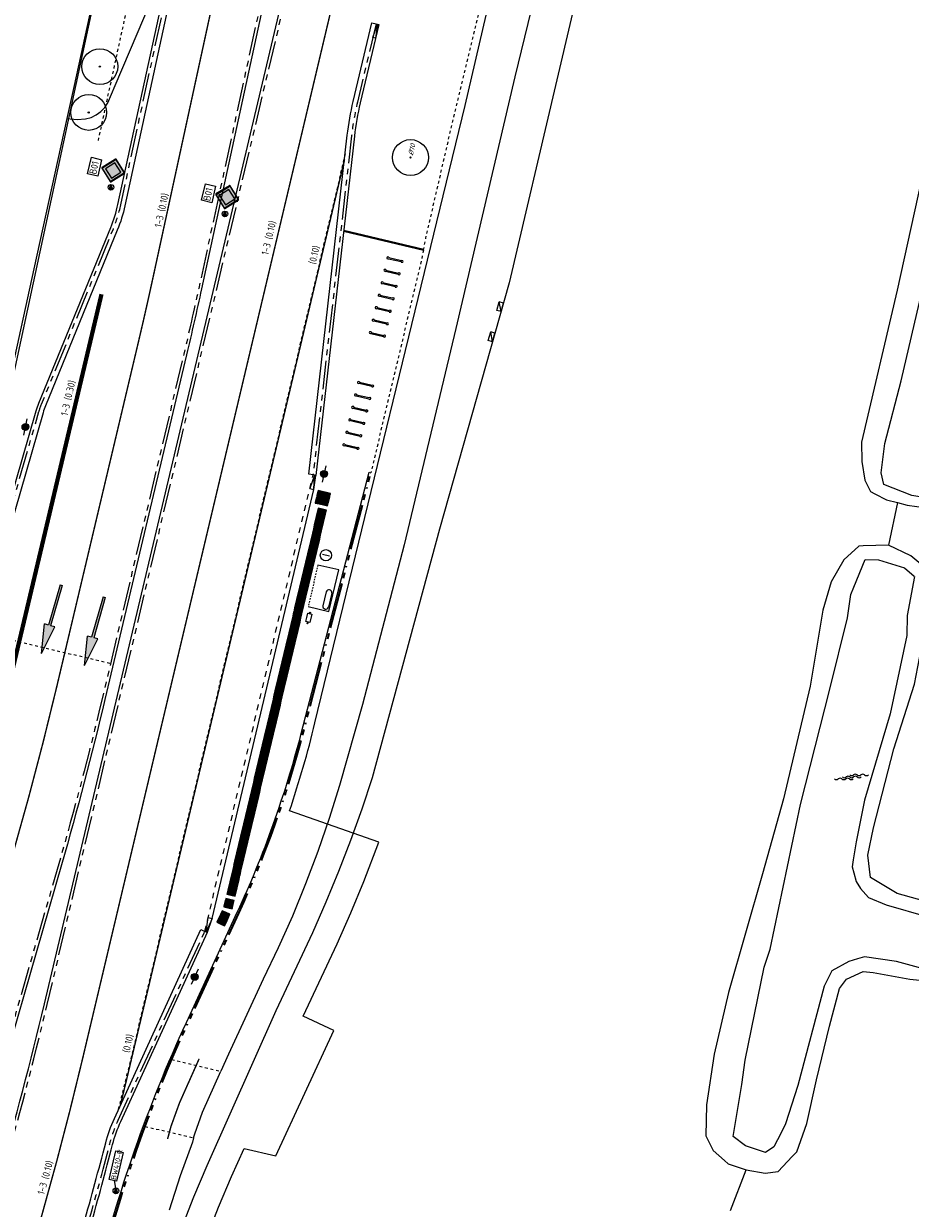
# Model space of a CAD drawing. Header units: metres. Extents: x 116958 to 118326, y 475500 to 477904.
# Tile 117 of 256: x 117535 to 117597, y 476421 to 476504. Entities that reach past the tile are written whole.
import ezdxf

# ---------------------------------------------------------------- set-up
doc = ezdxf.new("R2010")
doc.units = ezdxf.units.M
doc.header["$LTSCALE"] = 0.2
for name, pattern in [('200-03-27', [15, 1.5, -13.5]), ('200-1-3', [20, 5, -15]), ('HIDDEN', [4, 2, -2]), ('MATGRENS', [2, 1, -1]), ('VH-BUSHALTEBAND', [4, 2, -2]), ('VH-RIJWIELPADBAND_410X225', [28, 16, -2, 2, -2, 0, -2, 2, -2]), ('VH-TROTTOIRBAND_180-200', [20, 10, -2, 2, -2, 2, -2])]:
    doc.linetypes.add(name, pattern=pattern)
doc.layers.get('0').update_dxf_attribs({"color": 6})
for name, color, linetype in [('B-WE-GR-BOOM-G', 252, 'Continuous'), ('B-WE-GR-GROENVOORZIENING-GV', 252, 'Continuous'), ('B-WE-GW-WATERGANG_INSTEEK-G', 252, 'Continuous'), ('B-WE-GW-WATERGANG_WATERLIJN-G', 252, 'Continuous'), ('B-WE-IE-MEUBILAIR_WEGMEUBILAIR_VERKEERSBORD-G', 252, 'Continuous'), ('B-WE-IE-MEUBILAIR_WEGMEUBILAIR_VERKEERSBORD-PAAL', 252, 'Continuous'), ('B-WE-IE-TERREINAFSCHEIDING_KUNSTMATIG_HEKWERK-G', 252, 'HEKWERK'), ('B-WE-KL-DATA_KAST-G', 90, 'Continuous'), ('B-WE-VH-MATERIAALGRENS-G', 252, 'MATGRENS'), ('B-WE-VH-VERHARDING_ASFALT-GV', 252, 'Continuous'), ('N-WE-IE-FIETSENSTANG-G', 2, 'Continuous'), ('N-WE-IE-MEUBILAIR_WEGMEUBILAIR_ABRI-G', 2, 'Continuous'), ('N-WE-IE-MEUBILAIR_WEGMEUBILAIR_AFVALBAK-G', 2, 'Continuous'), ('N-WE-IE-MEUBILAIR_WEGMEUBILAIR_LICHTMAST-G', 2, 'Continuous'), ('N-WE-IE-MEUBILAIR_WEGMEUBILAIR_VERKEERSBORD-G', 7, 'Continuous'), ('N-WE-IE-MEUBILAIR_WEGMEUBILAIR_VERKEERSBORD-PAAL', 2, 'Continuous'), ('N-WE-IE-TERREINAFSCHEIDING_KUNSTMATIG_HEKWERK-G', 251, 'HEKWERK'), ('N-WE-VH-GOOT_TEGEL-300', 251, 'Continuous'), ('N-WE-VH-KANTOPSLUITING_ACHTERKANTBAND-G', 251, 'Continuous'), ('N-WE-VH-KANTOPSLUITING_BUSHALTEBAND-G', 251, 'VH-BUSHALTEBAND'), ('N-WE-VH-KANTOPSLUITING_OPSLUITBAND_80X200-G', 251, 'Continuous'), ('N-WE-VH-KANTOPSLUITING_TROTTOIRBAND_180 200-G', 251, 'VH-TROTTOIRBAND_180-200'), ('N-WE-VH-KANTVERHARDING_TEGEL_GELEIDETEGEL', 1, 'Continuous'), ('N-WE-VH-KANTVERHARDING_TEGEL_NOPPENTEGEL', 1, 'Continuous'), ('N-WE-VH-MATERIAALGRENS-G', 251, 'MATGRENS'), ('N-WE-VH-VERHARDING_KANT_ASFALT-G', 251, 'Continuous'), ('N-WE-VW-MARKERING_LANGS_STREEP_030_270_010-G', 1, '200-03-27'), ('N-WE-VW-MARKERING_LANGS_STREEP_100_300_010-G', 1, '200-1-3'), ('N-WE-VW-MARKERING_LANGS_STREEP_100_300_030-G', 1, '200-1-3'), ('N-WE-VW-MARKERING_LANGS_STREEP_GETROKKEN_010-G', 1, 'Continuous'), ('N-WE-VW-MARKERING_PIJL-S', 1, 'Continuous'), ('N-WE-VW-MARKERING_TEKST-G', 7, 'Continuous'), ('to-xx-bibcontour', 7, 'Continuous'), ('to-xx-bibkleur', 7, 'Continuous'), ('X-XX-WERKGRENS-G', 4, 'WERKGRENS')]:
    doc.layers.add(name, color=color, linetype=linetype)
doc.layers.add('N-WE-VH-KANTOPSLUITING_RIJWIELPADBAND_410X250-G', color=251, linetype='VH-RIJWIELPADBAND_410X225', lineweight=35)
doc.styles.get("Standard").update_dxf_attribs({"font": 'isocp.shx'})
doc.linetypes.add('HEKWERK', pattern='A,5,-1,[103,standaard.shx,S=0.5,R=0,X=0,Y=0],-1', length=7)
doc.linetypes.add('WERKGRENS', pattern='A,5,-2,[100,standaard.shx,S=1,R=0,X=0,Y=0],-2', length=9)

# ---------------------------------------------------------------- blocks, each defined once
blk = doc.blocks.new('blind_oud')
blk.add_lwpolyline([(0, 0), (-0.3, 0), (-0.3, -0.3), (0, -0.3)], close=True)
at = {"color": 8}
for centre in [(-0.275, -0.025), (-0.275, -0.075), (-0.275, -0.125), (-0.275, -0.175), (-0.275, -0.225), (-0.275, -0.275), (-0.225, -0.025), (-0.225, -0.075), (-0.225, -0.125), (-0.225, -0.175), (-0.225, -0.225), (-0.225, -0.275), (-0.175, -0.025), (-0.175, -0.075), (-0.175, -0.125), (-0.175, -0.175), (-0.175, -0.225), (-0.175, -0.275), (-0.125, -0.025), (-0.125, -0.075), (-0.125, -0.125), (-0.125, -0.175), (-0.125, -0.225), (-0.125, -0.275), (-0.075, -0.025), (-0.075, -0.075), (-0.075, -0.125), (-0.075, -0.175), (-0.075, -0.225), (-0.075, -0.275), (-0.025, -0.025), (-0.025, -0.075), (-0.025, -0.125), (-0.025, -0.175), (-0.025, -0.225), (-0.025, -0.275)]:
    blk.add_circle(centre, 0.0125, dxfattribs=at)
blk = doc.blocks.new('blinden geleidetegel')
blk.add_lwpolyline([(0, 0), (-0.3, 0), (-0.3, -0.3), (0, -0.3)], close=True)
at = {"color": 41}
for points in [[(-0.275, -0.3), (-0.275, 0)], [(-0.225, -0.3), (-0.225, 0)], [(-0.175, -0.3), (-0.175, 0)], [(-0.125, -0.3), (-0.125, 0)], [(-0.075, -0.3), (-0.075, 0)], [(-0.025, -0.3), (-0.025, 0)]]:
    blk.add_lwpolyline(points, dxfattribs=at)
blk = doc.blocks.new('BGTWT')
for centre, start_param, end_param in [((-0.0242, -0.0577), 5.873058, 6.693313), ((0.0009, 0.0715), 2.731465, 3.55172), ((0.0271, -0.0435), 5.873058, 6.693313), ((0.0283, -0.0577), 5.873058, 6.693313), ((0.0534, 0.0715), 2.731465, 3.55172), ((0.0796, -0.0435), 5.873058, 6.693313), ((0.1059, 0.0715), 2.731465, 3.55172), ((-0.1059, 0.0435), 2.731465, 3.55172), ((-0.0796, -0.0715), 5.873058, 6.693313), ((-0.0534, 0.0435), 2.731465, 3.55172), ((-0.0504, 0.0573), 2.731465, 3.55172), ((-0.0271, -0.0715), 5.873058, 6.693313), ((-0.0009, 0.0435), 2.731465, 3.55172), ((0.0021, 0.0573), 2.731465, 3.55172), ((0.0545, 0.0573), 2.731465, 3.55172)]:
    blk.add_ellipse(centre, major_axis=(0, 0.0627), ratio=0.52488, start_param=start_param, end_param=end_param)
blk = doc.blocks.new('CELQ70108')
for p, q in [((-0.62, 0.31), (0.62, 0.31)), ((-0.62, -0.31), (-0.62, 0.31)), ((-0.62, -0.31), (0.62, 0.31)), ((0.62, -0.31), (0.62, 0.31)), ((-0.62, -0.31), (0.62, -0.31))]:
    blk.add_line(p, q)
blk = doc.blocks.new('Bestboom')
h = blk.add_hatch(color=256)
h.dxf.hatch_style = 1
h.paths.add_polyline_path([(41, 0, 1), (-41, 0, 1)])
for radius in [1260, 41.1]:
    blk.add_circle((0, 0), radius)
blk = doc.blocks.new('N-SVW-MARKERING_PIJL_RD_5.0')
at = {"layer": 'N-WE-VW-MARKERING_PIJL-S'}
blk.add_hatch(color=256, dxfattribs=at).paths.add_polyline_path([(2.95, -0.375), (2.95, -0.075), (0, -0.075), (0, 0.075), (2.95, 0.075), (2.95, 0.375), (5, 0)])
for p, q in [((0, 0.075), (2.95, 0.075)), ((0, -0.075), (0, 0.075)), ((2.95, 0.375), (2.95, 0.075)), ((5, 0), (2.95, 0.375)), ((5, 0), (2.95, -0.375)), ((0, -0.075), (2.95, -0.075)), ((2.95, -0.075), (2.95, -0.375))]:
    blk.add_line(p, q, dxfattribs=at)
blk = doc.blocks.new('Vb')
blk.add_lwpolyline([(125, -138), (-127, -138), (0, 185), (114, -100), (-71, -100), (0, 100), (56, -60), (-13, -60), (0, -20), (1, 30)])
blk.add_circle((0, 0), 200)
blk = doc.blocks.new('Symblm')
h = blk.add_hatch(color=256)
edge = h.paths.add_edge_path()
edge.add_arc((0, 0), 241, 0, 360)
blk.add_line((-590, 0), (590, 0))
blk.add_circle((0, 0), 241)
blk = doc.blocks.new('Abri')
for p, q in [((3000, 1500), (0, 1500)), ((0, 1500), (0, 0)), ((1700, 1400), (2700, 1400)), ((1700, 1000), (2700, 1000)), ((3000, 0), (3000, 1500))]:
    blk.add_line(p, q)
at = {"linetype": 'HIDDEN'}
blk.add_line((0, 0), (3000, 0), dxfattribs=at)
for centre, start, end in [((1700, 1200), 90.00008, 270.00008), ((2700, 1200), 270.00008, 90.00008)]:
    blk.add_arc(centre, 200, start, end)
blk = doc.blocks.new('Papierb')
blk.add_lwpolyline([(350, 200), (650, 200), (650, -100), (50, -100), (50, 200), (350, 200)])
for centre in [(-25, 50), (725, 50)]:
    blk.add_circle(centre, 37.5)
blk = doc.blocks.new('Koppelplaat_baz')
for p, q in [((-91, 22), (-106, 20)), ((-91, 22), (-91, 15)), ((-91, 15), (91, 15)), ((-91, 0), (-91, -8)), ((-91, 0), (91, 0)), ((91, 22), (106, 20)), ((91, 22), (91, 15)), ((91, 0), (91, -8)), ((-91, -8), (-106, -6)), ((91, -8), (106, -6))]:
    blk.add_line(p, q)
for centre, start, end in [((-104, 8), 97.5946, 262.4054), ((104, 8), 277.5946, 82.4054)]:
    blk.add_arc(centre, 13.1, start, end)
blk = doc.blocks.new('B01')
at = {"layer": 'to-xx-bibkleur'}
h = blk.add_hatch(color=250, dxfattribs=at)
h.paths.add_polyline_path([(0.407, 0.431), (0.017, 0.821), (0.009, 0.826), (0, 0.828), (-0.009, 0.826), (-0.017, 0.821), (-0.407, 0.431), (-0.413, 0.423), (-0.414, 0.414), (-0.412, 0.405), (-0.407, 0.397), (-0.017, 0.007), (-0.009, 0.002), (0, 0), (0.009, 0.002), (0.017, 0.007), (0.407, 0.397), (0.412, 0.405), (0.414, 0.414), (0.412, 0.423)])
h.paths.add_polyline_path([(0.021, 0.031), (0.011, 0.024), (0, 0.022), (-0.011, 0.024), (-0.021, 0.031), (-0.383, 0.393), (-0.39, 0.403), (-0.392, 0.414), (-0.39, 0.425), (-0.383, 0.435), (-0.021, 0.797), (-0.011, 0.804), (-0.006, 0.806), (0, 0.806), (0.011, 0.804), (0.017, 0.801), (0.021, 0.797), (0.383, 0.435), (0.387, 0.431), (0.39, 0.425), (0.392, 0.42), (0.392, 0.414), (0.392, 0.409), (0.39, 0.403), (0.383, 0.393)], flags=16)
h = blk.add_hatch(color=255, dxfattribs=at)
h.paths.add_polyline_path([(0.021, 0.797), (0.017, 0.801), (0.011, 0.804), (0, 0.806), (-0.006, 0.806), (-0.011, 0.804), (-0.021, 0.797), (-0.383, 0.435), (-0.39, 0.425), (-0.392, 0.414), (-0.39, 0.403), (-0.383, 0.393), (-0.021, 0.031), (-0.011, 0.024), (0, 0.022), (0.011, 0.024), (0.021, 0.031), (0.383, 0.393), (0.39, 0.403), (0.392, 0.409), (0.392, 0.414), (0.392, 0.42), (0.39, 0.425), (0.387, 0.431), (0.383, 0.435)])
h.paths.add_polyline_path([(0.272, 0.414), (0, 0.141), (-0.273, 0.414), (0, 0.687)], flags=16)
blk.add_hatch(color=50, dxfattribs=at).paths.add_polyline_path([(0, 0.687), (-0.273, 0.414), (0, 0.141), (0.272, 0.414)])
at = {"layer": 'to-xx-bibcontour', "color": 7}
for points in [[(0.407, 0.431), (0.017, 0.821), (0.009, 0.826), (0, 0.828), (-0.009, 0.826), (-0.017, 0.821), (-0.407, 0.431), (-0.413, 0.423), (-0.414, 0.414), (-0.412, 0.405), (-0.407, 0.397), (-0.017, 0.007), (-0.009, 0.002), (0, 0), (0.009, 0.002), (0.017, 0.007), (0.407, 0.397), (0.412, 0.405), (0.414, 0.414), (0.412, 0.423), (0.407, 0.431)], [(0.021, 0.031), (0.011, 0.024), (0, 0.022), (-0.011, 0.024), (-0.021, 0.031), (-0.383, 0.393), (-0.39, 0.403), (-0.392, 0.414), (-0.39, 0.425), (-0.383, 0.435), (-0.021, 0.797), (-0.011, 0.804), (-0.006, 0.806), (0, 0.806), (0.011, 0.804), (0.017, 0.801), (0.021, 0.797), (0.383, 0.435), (0.387, 0.431), (0.39, 0.425), (0.392, 0.42), (0.392, 0.414), (0.392, 0.409), (0.39, 0.403), (0.383, 0.393), (0.021, 0.031)], [(0, 0.687), (-0.273, 0.414), (0, 0.141), (0.272, 0.414), (0, 0.687)]]:
    blk.add_lwpolyline(points, dxfattribs=at)
at = {"layer": 'to-xx-bibkleur', "color": 250}
for points in [[(0.407, 0.431), (0.017, 0.821), (0.009, 0.826), (0, 0.828), (-0.009, 0.826), (-0.017, 0.821), (-0.407, 0.431), (-0.413, 0.423), (-0.414, 0.414), (-0.412, 0.405), (-0.407, 0.397), (-0.017, 0.007), (-0.009, 0.002), (0, 0), (0.009, 0.002), (0.017, 0.007), (0.407, 0.397), (0.412, 0.405), (0.414, 0.414), (0.412, 0.423), (0.407, 0.431)], [(0.021, 0.031), (0.011, 0.024), (0, 0.022), (-0.011, 0.024), (-0.021, 0.031), (-0.383, 0.393), (-0.39, 0.403), (-0.392, 0.414), (-0.39, 0.425), (-0.383, 0.435), (-0.021, 0.797), (-0.011, 0.804), (-0.006, 0.806), (0, 0.806), (0.011, 0.804), (0.017, 0.801), (0.021, 0.797), (0.383, 0.435), (0.387, 0.431), (0.39, 0.425), (0.392, 0.42), (0.392, 0.414), (0.392, 0.409), (0.39, 0.403), (0.383, 0.393), (0.021, 0.031)]]:
    blk.add_lwpolyline(points, dxfattribs=at)
at = {"layer": 'to-xx-bibkleur', "color": 50}
blk.add_lwpolyline([(0, 0.687), (-0.273, 0.414), (0, 0.141), (0.272, 0.414), (0, 0.687)], dxfattribs=at)
blk = doc.blocks.new('DRIS')
blk.add_line((-125, 0), (125, 0))
blk.add_circle((0, 0), 200)

msp = doc.modelspace()

# ---------------------------------------------------------------- linework, layer by layer
at = {"layer": 'B-WE-GR-GROENVOORZIENING-GV', "flags": 128}
for points in [[(117541.361, 476500), (117545.454, 476509.653)], [(117537.954, 476497.692), (117538.674, 476497.617), (117539.273, 476497.657), (117539.655, 476497.767), (117540.013, 476497.941), (117540.337, 476498.173), (117540.616, 476498.456), (117540.844, 476498.782), (117541.361, 476500)], [(117596.365, 476470.678), (117595.723, 476467.694)], [(117584.624, 476420.908), (117585.713, 476423.772)]]:
    msp.add_lwpolyline(points, dxfattribs=at)
at = {"layer": 'B-WE-GW-WATERGANG_INSTEEK-G', "flags": 128}
for points in [[(117599.51, 476500), (117596.354, 476485.607), (117593.832, 476474.931), (117593.856, 476473.571), (117594.069, 476472.259), (117594.461, 476471.453), (117594.764, 476471.3), (117595.6, 476470.88), (117596.365, 476470.678)], [(117596.365, 476470.678), (117597.054, 476470.497), (117599.087, 476470.217), (117599.873, 476470.797), (117600.43, 476472.636), (117601.142, 476475.99), (117601.432, 476477.85), (117602.117, 476478.649), (117603.049, 476479.198), (117613.482, 476476.886), (117619.19, 476475.221), (117631.389, 476472.949), (117637.281, 476471.643), (117637.899, 476472.216), (117637.942, 476472.993)], [(117595.723, 476467.694), (117593.945, 476467.634), (117593.655, 476467.624), (117592.598, 476466.658), (117591.709, 476465.104), (117591.12, 476463.124), (117590.213, 476457.766), (117588.345, 476449.841), (117586.871, 476444.578), (117584.475, 476436.226), (117583.481, 476431.887), (117582.937, 476428.325), (117582.882, 476426.152), (117583.404, 476425.123), (117584.211, 476424.421), (117584.469, 476424.198), (117585.713, 476423.772)], [(117630.006, 476433.113), (117630.062, 476433.346), (117630.057, 476433.422), (117629.944, 476435.033), (117627.779, 476435.749), (117623.353, 476436.739), (117612.874, 476439.258), (117600.215, 476442.109), (117596.346, 476443.202), (117594.477, 476444.328), (117594.27, 476445.901), (117594.681, 476447.806), (117596.111, 476453.366), (117597.55, 476457.913), (117598.5, 476462.799), (117598.649, 476465.819), (117598.296, 476466.111), (117597.307, 476466.928), (117595.723, 476467.694)], [(117585.713, 476423.772), (117587.07, 476423.531), (117587.979, 476423.651), (117588.959, 476424.7), (117589.279, 476425.042), (117589.989, 476427.019), (117590.667, 476430.104), (117591.595, 476433.87), (117592.286, 476436.509), (117592.78, 476437.182), (117593.959, 476437.714), (117594.659, 476437.638), (117597.226, 476437.171), (117600.202, 476436.875), (117602.002, 476436.805), (117604.202, 476435.898), (117609.999, 476434.687), (117624.313, 476431.158), (117628.675, 476430.306), (117629.473, 476430.92), (117629.572, 476431.329), (117630.006, 476433.113)]]:
    msp.add_lwpolyline(points, dxfattribs=at)
at = {"layer": 'B-WE-GW-WATERGANG_WATERLIJN-G', "flags": 128}
for points in [[(117637.942, 476472.993), (117637.909, 476472.962), (117637.292, 476472.981), (117630.973, 476474.408), (117625.055, 476475.379), (117619.349, 476476.544), (117612.205, 476478.253), (117604.696, 476479.892), (117602.74, 476480.189), (117601.105, 476478.998), (117600.824, 476478.63), (117599.597, 476474.35), (117598.587, 476471.396), (117598.488, 476471.223), (117598.374, 476471.026), (117597.383, 476471.179), (117595.4, 476471.951), (117595.224, 476472.764), (117595.479, 476474.842), (117596.631, 476479.232), (117598.957, 476489.306), (117600.549, 476495.179), (117601.792, 476500)], [(117599.124, 476437.629), (117596.299, 476438.406), (117594.037, 476438.736), (117593.562, 476438.6), (117592.934, 476438.42), (117591.752, 476437.755), (117591.219, 476436.678), (117589.352, 476429.7), (117588.498, 476426.999), (117588.177, 476426.371), (117587.677, 476425.391), (117587.084, 476424.977), (117585.687, 476425.45), (117584.816, 476426.098), (117585.097, 476427.807), (117585.418, 476429.766), (117585.647, 476431.474), (117587, 476438.009), (117587.405, 476439.279), (117589.546, 476449.446), (117591.618, 476457.553), (117592.853, 476462.581), (117593.09, 476464.224), (117593.296, 476464.726), (117594.099, 476466.681), (117595.022, 476466.652), (117596.866, 476466.095), (117597.527, 476465.498)], [(117597.554, 476465.474), (117597.049, 476462.734), (117597.032, 476461.344), (117595.846, 476455.817), (117594.049, 476449.755), (117593.452, 476446.83), (117593.253, 476445.559), (117593.177, 476445.079), (117593.294, 476444.639), (117593.455, 476444.031), (117593.764, 476443.548), (117594.325, 476442.909), (117595.578, 476442.397), (117601.435, 476440.711)]]:
    msp.add_lwpolyline(points, dxfattribs=at)
at = {"layer": 'B-WE-IE-MEUBILAIR_WEGMEUBILAIR_VERKEERSBORD-G'}
msp.add_lwpolyline([(117541.393, 476425.108), (117541.917, 476424.985), (117541.442, 476422.97), (117540.918, 476423.094)], close=True, dxfattribs=at)
at = {"layer": 'B-WE-IE-MEUBILAIR_WEGMEUBILAIR_VERKEERSBORD-G', "flags": 128}
msp.add_lwpolyline([(117541.285, 476423.007), (117541.37, 476422.479)], dxfattribs=at)
at = {"layer": 'B-WE-IE-TERREINAFSCHEIDING_KUNSTMATIG_HEKWERK-G', "flags": 128}
for points in [[(117576.92, 476531.637), (117576.926, 476527.179), (117576.899, 476525.187), (117576.814, 476523.197), (117576.672, 476521.21), (117576.472, 476519.228), (117576.216, 476517.253), (117575.902, 476515.286), (117572.317, 476500)], [(117572.317, 476500), (117569.063, 476486.125), (117564.148, 476468.823), (117559.431, 476451.33), (117558.691, 476449.114), (117557.902, 476446.916), (117557.063, 476444.735), (117556.174, 476442.575), (117555.237, 476440.435)], [(117546.865, 476421.845), (117546.865, 476421.845), (117546.002, 476419.619), (117545.203, 476417.369), (117544.469, 476415.096), (117543.8, 476412.804), (117542.441, 476406.938), (117514.657, 476294.077)]]:
    msp.add_lwpolyline(points, dxfattribs=at)
at = {"layer": 'B-WE-VH-MATERIAALGRENS-G', "flags": 128}
for points in [[(117563.032, 476488.43), (117563.195, 476489.264), (117565.237, 476498.12), (117567.463, 476507.334)], [(117563.032, 476488.43), (117562.949, 476488.002), (117559.33, 476472.782)]]:
    msp.add_lwpolyline(points, dxfattribs=at)
at = {"layer": 'B-WE-VH-VERHARDING_ASFALT-GV'}
for p, q in [((117572.912, 476514.662), (117569.445, 476500.613)), ((117539.676, 476505.575), (117538.458, 476500)), ((117569.445, 476500.613), (117565.315, 476482.93)), ((117538.458, 476500), (117537.954, 476497.692)), ((117537.954, 476497.692), (117535.641, 476487.108)), ((117535.641, 476487.108), (117532.919, 476474.77)), ((117565.315, 476482.93), (117561.676, 476467.707)), ((117561.676, 476467.707), (117558.743, 476456.48)), ((117558.743, 476456.48), (117557.124, 476450.792)), ((117557.124, 476450.792), (117556.395, 476448.46)), ((117556.395, 476448.46), (117555.599, 476446.15)), ((117555.599, 476446.15), (117554.737, 476443.864)), ((117554.737, 476443.864), (117553.809, 476441.604)), ((117553.809, 476441.604), (117552.816, 476439.372)), ((117552.816, 476439.372), (117551.759, 476437.169)), ((117551.759, 476437.169), (117549.32, 476431.906)), ((117549.32, 476431.906), (117548.78, 476430.695)), ((117546.787, 476425.705), (117545.932, 476423.332)), ((117546.869, 476426.01), (117546.787, 476425.705)), ((117545.932, 476423.332), (117545.146, 476420.936))]:
    msp.add_line(p, q, dxfattribs=at)
at = {"layer": 'N-WE-IE-MEUBILAIR_WEGMEUBILAIR_VERKEERSBORD-G'}
for points in [[(117539.411, 476493.808), (117539.68, 476494.96), (117540.398, 476494.792), (117540.13, 476493.64)], [(117547.427, 476491.934), (117547.695, 476493.086), (117548.414, 476492.918), (117548.145, 476491.766)]]:
    msp.add_lwpolyline(points, close=True, dxfattribs=at)
at = {"layer": 'N-WE-IE-TERREINAFSCHEIDING_KUNSTMATIG_HEKWERK-G', "flags": 128}
msp.add_lwpolyline([(117555.237, 476440.435), (117552.637, 476434.95), (117547.791, 476424.046), (117546.865, 476421.845)], dxfattribs=at)
at = {"layer": 'N-WE-VH-GOOT_TEGEL-300', "flags": 128}
for points in [[(117578.669, 476686.317), (117578.969, 476686.298), (117577.852, 476668.865, -0.034569), (117576.93, 476661.98), (117567.418, 476615.577), (117566.077, 476609.035, 0.004821), (117565.131, 476604.184), (117558.733, 476569.593, -0.007708), (117555.694, 476554.471), (117545.485, 476507.438), (117542.035, 476491.545, -0.043758), (117541.502, 476489.826), (117536.446, 476477.481, 0.026989), (117536.28, 476477.002), (117517.188, 476410.789, -0.087964), (117514.834, 476405.994), (117514.585, 476406.161)], [(117555.263, 476472.638), (117554.965, 476472.672), (117557.676, 476496.507, -0.029868), (117558.093, 476498.894), (117559.403, 476504.423), (117559.695, 476504.354)], [(117535.373, 476403.826), (117535.081, 476403.896), (117536.481, 476409.779, -0.010721), (117539.135, 476419.957, 0.005769), (117540.683, 476425.665, -0.044193), (117541.292, 476427.377), (117547.382, 476440.652), (117547.654, 476440.527)]]:
    msp.add_lwpolyline(points, format="xyb", dxfattribs=at)
at = {"layer": 'N-WE-VH-KANTOPSLUITING_ACHTERKANTBAND-G', "flags": 128}
for points in [[(117516.755, 476410.914), (117516.984, 476411.889), (117535.799, 476477.141, -0.026989), (117535.984, 476477.67), (117541.039, 476490.016, 0.043758), (117541.547, 476491.651), (117544.997, 476507.544), (117555.205, 476554.577, 0.007708), (117558.241, 476569.684), (117564.64, 476604.275, -0.004821), (117565.587, 476609.135), (117566.928, 476615.677), (117576.44, 476662.08, 0.034569), (117577.353, 476668.897), (117578.472, 476686.362), (117577.153, 476686.66), (117577.166, 476686.739)], [(117526.382, 476405.273), (117528.161, 476404.842, 0.415341), (117528.524, 476405.064), (117530.012, 476411.319, -0.012311), (117533.18, 476423.313, 0.012542), (117536.374, 476435.428), (117553.078, 476505.922, -0.015186), (117557.03, 476520.594), (117563.073, 476540.596, 0.015678), (117567.13, 476555.723, 0.511012), (117566.281, 476556.703, 0.328307), (117562.013, 476552.94), (117547.419, 476485.702, -0.004735), (117546.37, 476481.081), (117540.626, 476456.844, -0.012013), (117537.574, 476445.216), (117526.165, 476405.647, 0.426948), (117526.382, 476405.273)], [(117559.695, 476504.354), (117559.89, 476504.307), (117558.58, 476498.779, 0.029868), (117558.173, 476496.451), (117555.46, 476472.592)], [(117536.839, 476403.039), (117539.994, 476415.93, -0.048245), (117546.359, 476434.126), (117549.939, 476441.873, 0.044627), (117554.434, 476454.433), (117559.215, 476472.812), (117559.331, 476472.782)], [(117535.287, 476402.818), (117535.568, 476403.78), (117536.967, 476409.664, -0.010721), (117539.616, 476419.821, 0.005769), (117541.167, 476425.54, -0.044193), (117541.747, 476427.169), (117547.853, 476440.48), (117548.177, 476441.431), (117555.325, 476471.596), (117555.361, 476472.615), (117555.033, 476471.665), (117555.325, 476471.596), (117555.46, 476472.592), (117555.263, 476472.638)]]:
    msp.add_lwpolyline(points, format="xyb", dxfattribs=at)
for points in [[(117559.659, 476503.334), (117559.465, 476503.381), (117559.793, 476504.331)], [(117547.885, 476441.5), (117548.177, 476441.431), (117547.754, 476440.504)]]:
    msp.add_lwpolyline(points, close=True, dxfattribs=at)
for points in [[(117557.421, 476489.842), (117563.052, 476488.508)], [(117547.654, 476440.527), (117547.853, 476440.48)]]:
    msp.add_lwpolyline(points, dxfattribs=at)
at = {"layer": 'N-WE-VH-KANTOPSLUITING_BUSHALTEBAND-G', "flags": 128}
msp.add_lwpolyline([(117547.654, 476440.527), (117555.263, 476472.638)], dxfattribs=at)
at = {"layer": 'N-WE-VH-KANTOPSLUITING_OPSLUITBAND_80X200-G', "flags": 128}
msp.add_lwpolyline([(117557.412, 476489.762), (117563.032, 476488.43)], dxfattribs=at)
at = {"layer": 'N-WE-VH-KANTOPSLUITING_RIJWIELPADBAND_410X250-G', "flags": 128}
msp.add_lwpolyline([(117536.837, 476402.525), (117540.111, 476415.902, -0.048245), (117546.468, 476434.075), (117550.048, 476441.823, 0.044627), (117554.55, 476454.403), (117559.331, 476472.782)], format="xyb", dxfattribs=at)
at = {"layer": 'N-WE-VH-KANTOPSLUITING_TROTTOIRBAND_180 200-G', "flags": 128}
for points in [[(117516.9, 476410.872), (117535.992, 476477.085, -0.026989), (117536.169, 476477.595), (117541.224, 476489.94, 0.043758), (117541.742, 476491.608), (117545.192, 476507.502), (117555.401, 476554.534, 0.007708), (117558.438, 476569.648), (117564.836, 476604.238, -0.004821), (117565.783, 476609.095), (117567.124, 476615.637), (117576.636, 476662.04, 0.034569), (117577.553, 476668.884), (117578.669, 476686.317)], [(117561.386, 476550.993), (117547.223, 476485.744, -0.004735), (117546.175, 476481.127), (117540.432, 476456.89, -0.012013), (117537.382, 476445.272), (117525.972, 476405.703, 0.426948), (117526.335, 476405.078), (117528.114, 476404.648, 0.415341), (117528.718, 476405.018), (117530.206, 476411.272, -0.012311), (117533.372, 476423.257, 0.012542), (117536.568, 476435.382), (117553.273, 476505.875, -0.015184), (117557.22, 476520.534), (117563.264, 476540.538, 0.009884), (117565.935, 476550.054)], [(117559.695, 476504.354), (117558.385, 476498.825, 0.029868), (117557.974, 476496.474), (117555.263, 476472.638)], [(117535.373, 476403.826), (117536.773, 476409.71, -0.010721), (117539.423, 476419.875, 0.005769), (117540.974, 476425.59, -0.044193), (117541.565, 476427.252), (117547.654, 476440.527)]]:
    msp.add_lwpolyline(points, format="xyb", dxfattribs=at)
at = {"layer": 'N-WE-VH-MATERIAALGRENS-G'}
for p, q in [((117557.529, 476495.212), (117542.254, 476430.753)), ((117531.826, 476461.556), (117541.021, 476459.377)), ((117545.332, 476431.516), (117548.78, 476430.695)), ((117543.462, 476426.821), (117546.869, 476426.01))]:
    msp.add_line(p, q, dxfattribs=at)
at = {"layer": 'N-WE-VH-MATERIAALGRENS-G', "flags": 128}
msp.add_lwpolyline([(117540.166, 476496.13), (117542.749, 476508.032)], dxfattribs=at)
at = {"layer": 'N-WE-VH-MATERIAALGRENS-G'}
msp.add_arc((117292.569, 476489.921), 256.6, 346.04413, 346.66845, dxfattribs=at)
at = {"layer": 'N-WE-VH-VERHARDING_KANT_ASFALT-G', "flags": 128}
msp.add_lwpolyline([(117546.869, 476426.01), (117546.946, 476426.295), (117547.496, 476427.815), (117548.78, 476430.695)], dxfattribs=at)
at = {"layer": 'N-WE-VW-MARKERING_LANGS_STREEP_030_270_010-G', "const_width": 0.1, "flags": 128}
msp.add_lwpolyline([(117545.036, 476425.932), (117545.275, 476426.821), (117545.872, 476428.47), (117547.255, 476431.572)], dxfattribs=at)
at = {"layer": 'N-WE-VW-MARKERING_LANGS_STREEP_100_300_010-G', "flags": 128}
for points in [[(117594.203, 476726.451, 0.1, 0.1, 0), (117584.676, 476684.319, 0.1, 0.1, 0.005044), (117582.537, 476674.393, 0.1, 0.1, 0), (117569.016, 476608.432, 0.1, 0.1, 0.004821), (117568.081, 476603.638, 0.1, 0.1, 0), (117561.683, 476569.048, 0.1, 0.1, -0.007708), (117558.626, 476553.834, 0.1, 0.1, 0), (117543.998, 476486.444, 0.1, 0.1, -0.004735), (117542.964, 476481.888, 0.1, 0.1, 0), (117537.221, 476457.651, 0.1, 0.1, -0.012013), (117534.211, 476446.186, 0.1, 0.1, 0), (117522.617, 476405.976, 0, 0, 0)], [(117531.956, 476403.723, 0.1, 0.1, 0), (117533.563, 476410.474, 0.1, 0.1, -0.010757), (117536.258, 476420.811, 0.1, 0.1, 0.010915), (117539.043, 476431.514, 0.1, 0.1, 0), (117556.484, 476505.115, 0.1, 0.1, -0.015183), (117560.379, 476519.579, 0.1, 0.1, 0), (117566.423, 476539.584, 0.1, 0.1, 0.025989), (117572.715, 476565.135, 0.1, 0.1, 0), (117581.427, 476610.565, 0.1, 0.1, -0.008611), (117583.171, 476618.88, 0.1, 0.1, 0), (117593.844, 476665.745, 0.1, 0.1, 0), (117594.928, 476670.358, 0.1, 0.1, 0), (117606.375, 476719.049, 0, 0, 0)]]:
    msp.add_lwpolyline(points, format="xyseb", dxfattribs=at)
at = {"layer": 'N-WE-VW-MARKERING_LANGS_STREEP_100_300_030-G', "const_width": 0.3, "flags": 128}
msp.add_lwpolyline([(117522.848, 476419.232), (117533.381, 476455.759), (117540.388, 476485.33)], dxfattribs=at)
at = {"layer": 'N-WE-VW-MARKERING_LANGS_STREEP_GETROKKEN_010-G', "const_width": 0.1, "flags": 128}
msp.add_lwpolyline([(117541.706, 476428.28, 0.002467), (117542.303, 476430.741), (117557.481, 476494.795)], format="xyb", dxfattribs=at)
at = {"layer": 'X-XX-WERKGRENS-G', "flags": 128}
msp.add_lwpolyline([(117645.966, 476862.608), (117634.975, 476865.215), (117637.549, 476876.062), (117633.091, 476878.039), (117638.284, 476901.007, 0.007003), (117641.226, 476914.924), (117644.773, 476932.942, -0.009477), (117648.775, 476951.419), (117682.14, 477092.483), (117684.939, 477091.821), (117690.015, 477113.189), (117687.195, 477113.856), (117696.076, 477151.406), (117682.569, 477154.508), (117677.871, 477156.523), (117675.919, 477151.954), (117677.602, 477151.204), (117617.875, 476891.201, -0.141031), (117612.051, 476885.173), (117608.886, 476872.162), (117616.633, 476870.35), (117594.455, 476775.581), (117591.666, 476762.626), (117557.231, 476770.236), (117535.942, 476756.762), (117522.825, 476758.076), (117522.122, 476749.735), (117520.3, 476747.178), (117535.038, 476744.547), (117534.966, 476740.512), (117573.086, 476730.733), (117571.947, 476714.535), (117565.215, 476668.074), (117554.446, 476619.405), (117549.004, 476617.336), (117546.955, 476605.911), (117551.028, 476605.181), (117550.381, 476598.052), (117540.244, 476553.057), (117535.446, 476554.002), (117533.471, 476545.052), (117547.576, 476541.939), (117533.456, 476476.213), (117526.697, 476477.744), (117522.557, 476461.911), (117516.78, 476459.483), (117507.879, 476463.515), (117505.893, 476459.239), (117469.651, 476476.107), (117445.515, 476423.418), (117445.969, 476417.986), (117435.042, 476418.679), (117428.138, 476420.77), (117425.4, 476412.334), (117423.691, 476405.197), (117410.801, 476410.43), (117409.707, 476407.766), (117426.749, 476399.88), (117460.942, 476387.067), (117495.102, 476379.225), (117493.473, 476372.266), (117476.762, 476376.217), (117474.371, 476365.471), (117490.826, 476361.761), (117489.011, 476354.226), (117492.171, 476353.519), (117480.28, 476305.319), (117481.559, 476284.029), (117447.927, 476135.022), (117473.064, 476129.348), (117488.546, 476194.332), (117500.593, 476245.915), (117521.692, 476335.956), (117536.075, 476396.456), (117539.34, 476409.195), (117544.629, 476407.966), (117544.761, 476408.532), (117545.639, 476412.323), (117546.285, 476414.538), (117547.002, 476416.759), (117547.783, 476418.957), (117548.626, 476421.133), (117549.535, 476423.292), (117550.414, 476425.27), (117552.646, 476424.738), (117556.736, 476433.563), (117554.56, 476434.571), (117556.966, 476439.647), (117557.923, 476441.832), (117558.828, 476444.033), (117559.893, 476446.798), (117553.617, 476449.004), (117553.613, 476449.012, 0.021466), (117555.402, 476455.195), (117565.967, 476498.595), (117570.396, 476517.672), (117575.056, 476516.78), (117577.827, 476530.802), (117583.117, 476555.018), (117595.731, 476619.079), (117602.418, 476639.656), (117617.479, 476703.965), (117625.5, 476736.7), (117655.241, 476731.488), (117659.402, 476732.956), (117666.831, 476731.123), (117669.317, 476741.762), (117666.401, 476742.399, -0.426224), (117663.39, 476747.393), (117663.437, 476747.595), (117644.312, 476752.004, -0.159878), (117642.178, 476753.295), (117640.415, 476755.345, 0.159971), (117634.861, 476758.701), (117632.898, 476759.153), (117633.552, 476762.081), (117631.458, 476762.563), (117637.173, 476786.581), (117628.152, 476788.606), (117645.966, 476862.608)], format="xyb", dxfattribs=at)

# ---------------------------------------------------------------- block references
at = {"layer": 'B-WE-GR-BOOM-G', "xscale": 0.001, "yscale": 0.001, "zscale": 0.001}
for p in [(117540.27, 476501.336), (117539.49, 476498.114), (117562.118, 476494.943)]:
    msp.add_blockref('Bestboom', p, dxfattribs=at)
at = {"layer": 'B-WE-GW-WATERGANG_WATERLIJN-G', "xscale": 10, "yscale": 10, "zscale": 10}
msp.add_blockref('BGTWT', (117593.125, 476451.393), dxfattribs=at)
at = {"layer": 'B-WE-IE-MEUBILAIR_WEGMEUBILAIR_VERKEERSBORD-PAAL', "xscale": 0.001, "yscale": 0.001, "zscale": 0.001}
msp.add_blockref('Vb', (117541.401, 476422.281), dxfattribs=at)
at = {"layer": 'B-WE-KL-DATA_KAST-G', "xscale": 0.5, "yscale": 0.5, "zscale": 0.5}
for p, rotation in [((117568.426, 476484.45), 74.14167834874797), ((117567.825, 476482.335), 74.14167835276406)]:
    msp.add_blockref('CELQ70108', p, dxfattribs=dict(at, rotation=rotation))
at = {"layer": 'N-WE-IE-FIETSENSTANG-G', "xscale": 0.005000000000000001, "yscale": 0.005000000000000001, "zscale": 0.005000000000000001, "rotation": 346.7449295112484}
for p in [(117561.017, 476487.727), (117560.811, 476486.851), (117560.605, 476485.975), (117560.398, 476485.099), (117560.192, 476484.223), (117559.986, 476483.347), (117559.779, 476482.471), (117558.954, 476478.967), (117558.747, 476478.091), (117558.541, 476477.215), (117558.335, 476476.338), (117558.128, 476475.462), (117557.922, 476474.586)]:
    msp.add_blockref('Koppelplaat_baz', p, dxfattribs=at)
at = {"layer": 'N-WE-IE-MEUBILAIR_WEGMEUBILAIR_ABRI-G'}
for name, p, xscale, yscale, zscale, rotation in [('DRIS', (117556.174, 476466.978), 0.002, 0.002, 0.002, 166.7449295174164), ('Abri', (117555.609, 476466.289), 0.0009999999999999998, 0.0009999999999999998, 0.0009999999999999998, 256.6688926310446)]:
    msp.add_blockref(name, p, dxfattribs=dict(at, xscale=xscale, yscale=yscale, zscale=zscale, rotation=rotation))
at = {"layer": 'N-WE-IE-MEUBILAIR_WEGMEUBILAIR_AFVALBAK-G', "xscale": 0.000999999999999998, "yscale": 0.000999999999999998, "zscale": 0.000999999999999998, "rotation": 76.9208180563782}
msp.add_blockref('Papierb', (117554.938, 476462.217), dxfattribs=at)
at = {"layer": 'N-WE-IE-MEUBILAIR_WEGMEUBILAIR_LICHTMAST-G'}
for p, xscale, yscale, zscale, rotation in [((117535.042, 476476.001), 0.0009999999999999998, 0.0009999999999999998, 0.0009999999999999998, 77.77), ((117556.033, 476472.695), 0.001, 0.001, 0.001, 256.749356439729), ((117546.942, 476437.333), 0.0009999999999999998, 0.0009999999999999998, 0.0009999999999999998, 245.3589601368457)]:
    msp.add_blockref('Symblm', p, dxfattribs=dict(at, xscale=xscale, yscale=yscale, zscale=zscale, rotation=rotation))
at = {"layer": 'N-WE-IE-MEUBILAIR_WEGMEUBILAIR_VERKEERSBORD-G', "xscale": 2, "yscale": 2, "zscale": 2, "rotation": 166.7493564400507}
for p in [(117541.399, 476494.839), (117549.415, 476492.965)]:
    msp.add_blockref('B01', p, dxfattribs=at)
at = {"layer": 'N-WE-IE-MEUBILAIR_WEGMEUBILAIR_VERKEERSBORD-PAAL', "xscale": 0.001, "yscale": 0.001, "zscale": 0.001}
for p in [(117541.056, 476492.849), (117549.072, 476490.975)]:
    msp.add_blockref('Vb', p, dxfattribs=at)
at = {"layer": 'N-WE-VH-KANTVERHARDING_TEGEL_GELEIDETEGEL'}
for p, rotation in [((117555.563, 476469.998), 166.6688926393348), ((117555.855, 476469.929), 166.6688926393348), ((117555.355, 476469.122), 166.6688926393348), ((117555.424, 476469.414), 166.6688926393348), ((117555.494, 476469.706), 166.6688926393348), ((117555.716, 476469.345), 166.6688926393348), ((117555.786, 476469.637), 166.6688926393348), ((117555.148, 476468.247), 166.6688926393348), ((117555.217, 476468.538), 166.6688926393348), ((117555.286, 476468.83), 166.6688926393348), ((117555.509, 476468.469), 166.6688926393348), ((117555.578, 476468.761), 166.6688926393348), ((117555.647, 476469.053), 166.6688926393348), ((117555.009, 476467.663), 166.6688926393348), ((117555.079, 476467.955), 166.6688926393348), ((117555.301, 476467.594), 166.6688926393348), ((117555.371, 476467.885), 166.6688926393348), ((117555.44, 476468.177), 166.6688926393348), ((117554.802, 476466.787), 166.6688926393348), ((117554.871, 476467.079), 166.6688926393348), ((117554.94, 476467.371), 166.6688926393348), ((117555.094, 476466.718), 166.6688926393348), ((117555.163, 476467.01), 166.6688926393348), ((117555.232, 476467.302), 166.6688926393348), ((117554.594, 476465.911), 166.6688926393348), ((117554.664, 476466.203), 166.6688926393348), ((117554.733, 476466.495), 166.6688926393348), ((117554.886, 476465.842), 166.6688926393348), ((117554.955, 476466.134), 166.6688926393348), ((117555.025, 476466.426), 166.6688926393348), ((117554.387, 476465.035), 166.6688926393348), ((117554.456, 476465.327), 166.6688926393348), ((117554.525, 476465.619), 166.6688926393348), ((117554.679, 476464.966), 166.6688926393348), ((117554.748, 476465.258), 166.6688926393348), ((117554.817, 476465.55), 166.6688926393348), ((117554.179, 476464.16), 166.6688926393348), ((117554.249, 476464.452), 166.6688926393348), ((117554.318, 476464.744), 166.6688926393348), ((117554.471, 476464.091), 166.6688926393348), ((117554.54, 476464.382), 166.6688926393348), ((117554.61, 476464.674), 166.6688926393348), ((117553.972, 476463.284), 166.6688926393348), ((117554.041, 476463.576), 166.6688926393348), ((117554.11, 476463.868), 166.6688926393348), ((117554.333, 476463.507), 166.6688926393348), ((117554.402, 476463.799), 166.6688926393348), ((117553.833, 476462.7), 166.6688926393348), ((117553.903, 476462.992), 166.6688926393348), ((117554.125, 476462.631), 166.6688926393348), ((117554.195, 476462.923), 166.6688926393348), ((117554.264, 476463.215), 166.6688926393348), ((117553.626, 476461.824), 166.6688926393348), ((117553.695, 476462.116), 166.6688926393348), ((117553.764, 476462.408), 166.6688926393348), ((117553.918, 476461.755), 166.6688926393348), ((117553.987, 476462.047), 166.6688926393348), ((117554.056, 476462.339), 166.6688926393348), ((117553.418, 476460.949), 166.6688926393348), ((117553.488, 476461.241), 166.6688926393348), ((117553.557, 476461.532), 166.6688926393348), ((117553.71, 476460.879), 166.6688926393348), ((117553.78, 476461.171), 166.6688926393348), ((117553.849, 476461.463), 166.6688926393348), ((117553.211, 476460.073), 166.6688926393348), ((117553.28, 476460.365), 166.6688926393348), ((117553.349, 476460.657), 166.6688926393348), ((117553.503, 476460.004), 166.6688926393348), ((117553.572, 476460.296), 166.6688926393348), ((117553.641, 476460.588), 166.6688926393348), ((117553.003, 476459.197), 166.6688926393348), ((117553.073, 476459.489), 166.6688926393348), ((117553.142, 476459.781), 166.6688926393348), ((117553.295, 476459.128), 166.6688926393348), ((117553.364, 476459.42), 166.6688926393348), ((117553.434, 476459.712), 166.6688926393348), ((117552.796, 476458.321), 166.6688926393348), ((117552.865, 476458.613), 166.6688926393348), ((117552.934, 476458.905), 166.6688926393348), ((117553.088, 476458.252), 166.6688926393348), ((117553.157, 476458.544), 166.6688926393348), ((117553.226, 476458.836), 166.6688926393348), ((117552.588, 476457.446), 166.6688926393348), ((117552.658, 476457.738), 166.6688926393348), ((117552.727, 476458.029), 166.6688926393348), ((117552.949, 476457.668), 166.6688926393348), ((117553.019, 476457.96), 166.6688926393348), ((117552.45, 476456.862), 166.6688926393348), ((117552.519, 476457.154), 166.6688926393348), ((117552.742, 476456.793), 166.6688926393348), ((117552.811, 476457.085), 166.6688926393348), ((117552.88, 476457.376), 166.6688926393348), ((117552.242, 476455.986), 166.6688926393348), ((117552.312, 476456.278), 166.6688926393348), ((117552.381, 476456.57), 166.6688926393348), ((117552.534, 476455.917), 166.6688926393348), ((117552.604, 476456.209), 166.6688926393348), ((117552.673, 476456.501), 166.6688926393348), ((117552.035, 476455.11), 166.6688926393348), ((117552.104, 476455.402), 166.6688926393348), ((117552.173, 476455.694), 166.6688926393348), ((117552.327, 476455.041), 166.6688926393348), ((117552.396, 476455.333), 166.6688926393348), ((117552.465, 476455.625), 166.6688926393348), ((117551.827, 476454.235), 166.6688926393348), ((117551.897, 476454.526), 166.6688926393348), ((117551.966, 476454.818), 166.6688926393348), ((117552.119, 476454.165), 166.6688926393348), ((117552.189, 476454.457), 166.6688926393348), ((117552.258, 476454.749), 166.6688926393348), ((117551.62, 476453.359), 166.6688926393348), ((117551.689, 476453.651), 166.6688926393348), ((117551.758, 476453.943), 166.6688926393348), ((117551.912, 476453.29), 166.6688926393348), ((117551.981, 476453.582), 166.6688926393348), ((117552.05, 476453.873), 166.6688926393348), ((117551.412, 476452.483), 166.6688926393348), ((117551.482, 476452.775), 166.6688926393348), ((117551.551, 476453.067), 166.6688926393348), ((117551.773, 476452.706), 166.6688926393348), ((117551.843, 476452.998), 166.6688926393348), ((117551.205, 476451.607), 166.6688926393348), ((117551.274, 476451.899), 166.6688926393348), ((117551.343, 476452.191), 166.6688926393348), ((117551.566, 476451.83), 166.6688926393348), ((117551.635, 476452.122), 166.6688926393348), ((117551.704, 476452.414), 166.6688926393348), ((117551.067, 476451.023), 166.6688926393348), ((117551.136, 476451.315), 166.6688926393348), ((117551.358, 476450.954), 166.6688926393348), ((117551.428, 476451.246), 166.6688926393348), ((117551.497, 476451.538), 166.6688926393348), ((117550.859, 476450.148), 166.6688926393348), ((117550.928, 476450.44), 166.6688926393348), ((117550.997, 476450.732), 166.6688926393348), ((117551.151, 476450.079), 166.6688926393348), ((117551.22, 476450.37), 166.6688926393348), ((117551.289, 476450.662), 166.6688926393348), ((117550.651, 476449.272), 166.6688926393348), ((117550.721, 476449.564), 166.6688926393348), ((117550.79, 476449.856), 166.6688926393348), ((117550.943, 476449.203), 166.6688926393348), ((117551.013, 476449.495), 166.6688926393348), ((117551.082, 476449.787), 166.6688926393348), ((117550.444, 476448.396), 166.6688926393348), ((117550.513, 476448.688), 166.6688926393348), ((117550.582, 476448.98), 166.6688926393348), ((117550.736, 476448.327), 166.6688926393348), ((117550.805, 476448.619), 166.6688926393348), ((117550.874, 476448.911), 166.6688926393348), ((117550.236, 476447.52), 166.6688926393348), ((117550.306, 476447.812), 166.6688926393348), ((117550.375, 476448.104), 166.6688926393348), ((117550.528, 476447.451), 166.6688926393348), ((117550.598, 476447.743), 166.6688926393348), ((117550.667, 476448.035), 166.6688926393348), ((117550.029, 476446.645), 166.6688926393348), ((117550.098, 476446.937), 166.6688926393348), ((117550.167, 476447.229), 166.6688926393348), ((117550.39, 476446.867), 166.6688926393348), ((117550.459, 476447.159), 166.6688926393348), ((117549.821, 476445.769), 166.6688926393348), ((117549.891, 476446.061), 166.6688926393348), ((117549.96, 476446.353), 166.6688926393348), ((117550.182, 476445.992), 166.6688926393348), ((117550.252, 476446.284), 166.6688926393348), ((117550.321, 476446.576), 166.6688926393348), ((117549.683, 476445.185), 166.6688926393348), ((117549.752, 476445.477), 166.6688926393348), ((117549.975, 476445.116), 166.6688926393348), ((117550.044, 476445.408), 166.6688926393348), ((117550.113, 476445.7), 166.6688926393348), ((117549.476, 476444.309), 166.6688926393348), ((117549.545, 476444.601), 166.6688926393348), ((117549.614, 476444.893), 166.6688926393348), ((117549.767, 476444.24), 166.6688926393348), ((117549.837, 476444.532), 166.6688926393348), ((117549.906, 476444.824), 166.6688926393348), ((117549.268, 476443.434), 166.6688926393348), ((117549.337, 476443.726), 166.6688926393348), ((117549.406, 476444.017), 166.6688926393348), ((117549.56, 476443.364), 166.6688926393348), ((117549.629, 476443.656), 166.6688926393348), ((117549.698, 476443.948), 166.6688926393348), ((117549.199, 476443.142), 166.6688926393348), ((117549.491, 476443.073), 166.6688926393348), ((117548.748, 476441.713), 155.3589601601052), ((117548.498, 476441.168), 155.3589601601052), ((117548.623, 476441.44), 155.3589601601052), ((117548.771, 476441.042), 155.3589601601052), ((117548.896, 476441.315), 155.3589601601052), ((117549.021, 476441.588), 155.3589601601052)]:
    msp.add_blockref('blinden geleidetegel', p, dxfattribs=dict(at, rotation=rotation))
at = {"layer": 'N-WE-VH-KANTVERHARDING_TEGEL_NOPPENTEGEL', "rotation": 76.668892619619}
for p in [(117555.548, 476471.235), (117555.618, 476471.527), (117555.84, 476471.166), (117555.91, 476471.458), (117556.132, 476471.097), (117556.201, 476471.389), (117555.479, 476470.943), (117555.771, 476470.874), (117556.063, 476470.805), (117549.131, 476442.85), (117549.422, 476442.781), (117549.061, 476442.558), (117549.353, 476442.489)]:
    msp.add_blockref('blind_oud', p, dxfattribs=at)
at = {"layer": 'N-WE-VW-MARKERING_PIJL-S', "rotation": 253.9153747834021}
for p in [(117537.556, 476464.878), (117540.584, 476464.028)]:
    msp.add_blockref('N-SVW-MARKERING_PIJL_RD_5.0', p, dxfattribs=at)

# ---------------------------------------------------------------- texts
at = {"layer": 'B-WE-GR-BOOM-G', "oblique": 20}
msp.add_text('%%C10', height=0.36, rotation=76.84131, dxfattribs=at).set_placement((117562.285, 476495.053))
at = {"layer": 'B-WE-IE-MEUBILAIR_WEGMEUBILAIR_VERKEERSBORD-G'}
msp.add_text('BW410-R', height=0.36, rotation=76.74936, dxfattribs=at).set_placement((117541.39, 476423.035))
at = {"layer": 'N-WE-IE-MEUBILAIR_WEGMEUBILAIR_VERKEERSBORD-G'}
for p in [(117540.005, 476493.727), (117548.021, 476491.853)]:
    msp.add_text('B01', height=0.5, rotation=76.83936, dxfattribs=at).set_placement(p)
at = {"layer": 'N-WE-VW-MARKERING_TEKST-G'}
for s, rotation, p in [('1-3 (0.10)', 77.6776, (117544.595, 476489.993)), ('1-3 (0.10)', 76.66934, (117552.115, 476488.052)), ('(0.10)', 76.74493, (117555.443, 476487.41)), ('1-3 (0.30)', 77.13295, (117537.999, 476476.747)), ('(0.10)', 76.74493, (117542.348, 476431.962)), ('1-3 (0.10)', 74.3623, (117536.347, 476421.981))]:
    msp.add_text(s, height=0.5, rotation=rotation, dxfattribs=at).set_placement(p)

doc.saveas('drawing.dxf')
